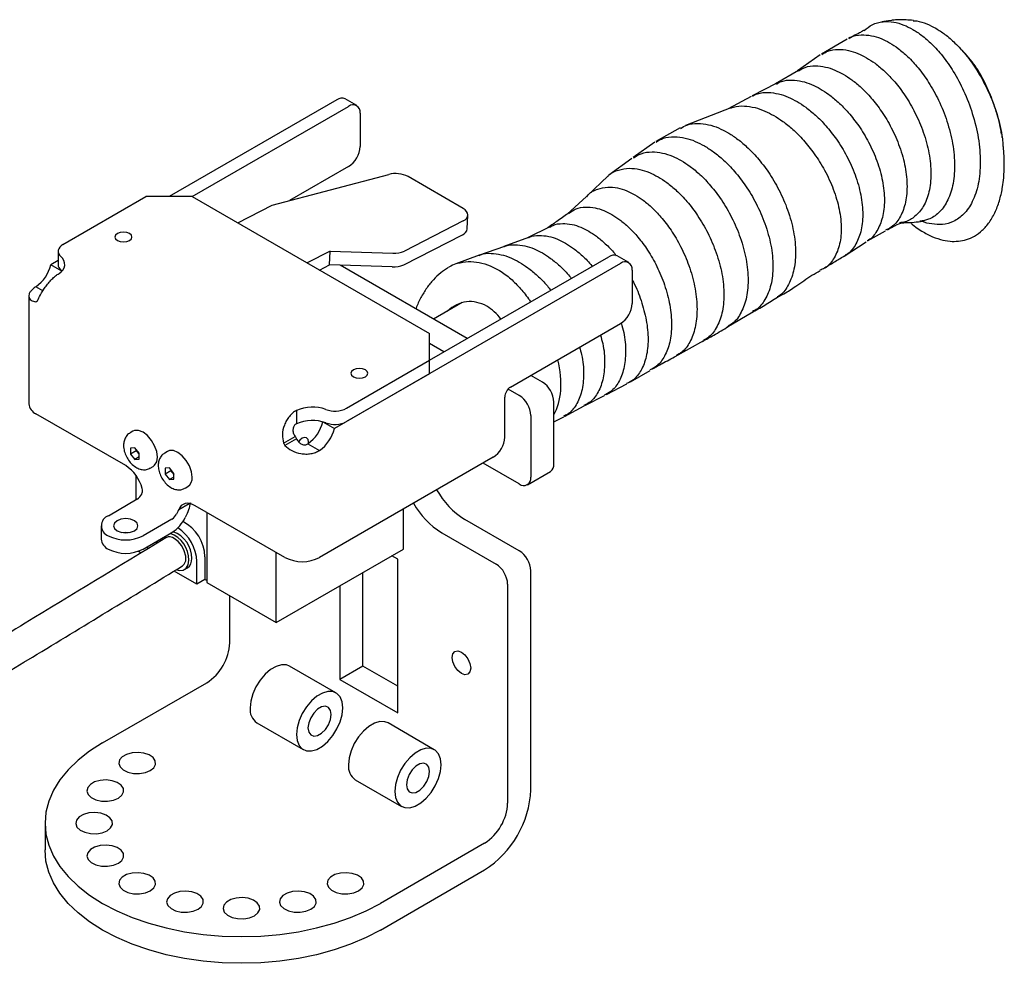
# Model space of a CAD drawing. Header units: inches. Extents: x 13.4 to 59.9, y -1.3 to 40.7.
# Tile 7 of 8: x 42.8 to 50.3, y 28.3 to 35.6. Entities that reach past the tile are written whole.
import ezdxf

# ---------------------------------------------------------------- set-up
doc = ezdxf.new("R2010")
doc.units = ezdxf.units.IN
doc.header["$MEASUREMENT"] = 0

msp = doc.modelspace()

# ---------------------------------------------------------------- linework, layer by layer
at = {"color": 7, "linetype": 'Continuous', "lineweight": 25}
for p, q in [((49.1348, 35.4046), (48.9386, 35.2897)), ((48.9286, 35.2832), (48.755, 35.1616)), ((48.7614, 35.1654), (48.5865, 35.0617)), ((48.5921, 35.0646), (48.4086, 34.971)), ((48.4002, 34.9667), (48.2242, 34.8711)), ((45.2378, 34.9415), (43.9562, 34.2017)), ((44.133, 34.2017), (45.3262, 34.8905)), ((45.3887, 34.8967), (45.3003, 34.9477)), ((45.4146, 34.8395), (45.4146, 34.5843)), ((48.2452, 34.8787), (47.8991, 34.7442)), ((47.8595, 34.7259), (47.674, 34.6216)), ((50.3189, 34.6533), (50.3168, 34.6642)), ((47.6651, 34.616), (47.5004, 34.4991)), ((47.4907, 34.4922), (47.3153, 34.3645)), ((44.7443, 34.1365), (45.6333, 34.3706)), ((45.3262, 34.4312), (44.8756, 34.1711)), ((46.2014, 34.1116), (45.7814, 34.3541)), ((47.3058, 34.3565), (47.1513, 34.2103)), ((43.1452, 33.8356), (43.7794, 34.2017)), ((44.133, 34.2017), (43.7794, 34.2017)), ((44.133, 34.2017), (45.9449, 33.1557)), ((44.4799, 34.0014), (44.7443, 34.1365)), ((47.1433, 34.2026), (46.995, 34.0664)), ((46.233, 33.9557), (46.238, 34.0605)), ((46.2016, 34.0155), (45.7528, 33.7861)), ((45.7477, 33.6813), (46.1965, 33.9107)), ((46.8629, 33.971), (46.6924, 33.8864)), ((49.2888, 33.8634), (49.4278, 33.941)), ((46.7003, 33.8893), (46.5118, 33.8194)), ((49.1104, 33.747), (49.278, 33.8565)), ((43.1086, 33.7845), (43.1086, 33.6825)), ((45.1863, 33.7852), (45.0103, 33.6952)), ((45.1813, 33.6804), (45.1863, 33.7852)), ((45.1863, 33.7852), (45.6645, 33.7692)), ((46.5171, 33.8213), (46.3184, 33.7519)), ((43.1086, 33.7124), (43.0537, 33.6807)), ((47.4033, 33.6914), (45.2192, 32.4305)), ((45.9449, 32.9515), (47.315, 33.7424)), ((46.324, 33.7539), (46.1447, 33.688)), ((47.4658, 33.6976), (47.3774, 33.7486)), ((43.1369, 33.6326), (43.0537, 33.6807)), ((43.1293, 33.6427), (43.1382, 33.634)), ((45.1042, 33.641), (45.1813, 33.6804)), ((45.6594, 33.6644), (45.1813, 33.6804)), ((46.2321, 33.1173), (45.2614, 33.6777)), ((46.1069, 33.6705), (46.0923, 33.662)), ((47.4917, 33.6404), (47.4917, 33.3852)), ((42.9931, 33.4825), (42.9397, 33.5133)), ((42.8848, 33.4431), (42.8848, 32.6197)), ((42.9476, 33.4032), (42.9397, 33.3987)), ((46.1954, 33.3917), (45.9761, 33.2651)), ((48.2164, 33.2038), (48.4143, 33.3221)), ((46.5637, 32.7474), (47.4033, 33.2321)), ((45.9449, 32.9516), (45.9449, 33.1557)), ((47.8204, 32.9801), (48.0401, 33.1024)), ((46.0554, 33.0153), (45.9449, 33.079)), ((45.3107, 32.5854), (45.9449, 32.9516)), ((45.9449, 32.8495), (45.9449, 32.9516)), ((47.4798, 32.7871), (47.629, 32.875)), ((45.9449, 32.8495), (45.3107, 32.4834)), ((46.8067, 32.7856), (46.7183, 32.8367)), ((46.6299, 32.6836), (46.5455, 32.7324)), ((47.2966, 32.6909), (47.4512, 32.771)), ((46.5195, 32.3646), (46.5195, 32.6708)), ((46.8951, 32.1605), (46.8951, 32.6325)), ((47.1311, 32.6066), (47.2808, 32.6828)), ((44.9289, 32.5686), (44.9289, 32.4665)), ((46.9748, 32.5237), (47.1257, 32.6038)), ((43.6247, 32.1477), (42.9397, 32.5432)), ((45.1308, 32.4816), (45.2192, 32.4305)), ((46.7183, 32.5305), (46.7183, 32.0584)), ((46.8951, 32.4807), (46.9699, 32.521)), ((43.6798, 32.4096), (43.6577, 32.3968)), ((44.8296, 32.3197), (44.918, 32.3708)), ((44.9285, 32.3527), (44.8401, 32.3017)), ((43.6937, 32.2828), (43.6605, 32.2798)), ((43.6605, 32.2798), (43.6605, 32.2356)), ((43.7047, 32.2612), (43.6605, 32.2356)), ((43.7268, 32.2416), (43.6937, 32.2828)), ((43.7047, 32.2691), (43.7047, 32.2612)), ((43.7047, 32.2612), (43.7268, 32.2337)), ((43.945, 32.2565), (43.9229, 32.2438)), ((45.0169, 32.3142), (45.1052, 32.2632)), ((43.6605, 32.2356), (43.6937, 32.1944)), ((43.7268, 32.2135), (43.6937, 32.1944)), ((43.6937, 32.1944), (43.7268, 32.1974)), ((43.7268, 32.1974), (43.7268, 32.2416)), ((46.4311, 32.2115), (45.1052, 31.4461)), ((43.8127, 32.1284), (43.8348, 32.1411)), ((43.9588, 32.1297), (43.9257, 32.1268)), ((43.9257, 32.1268), (43.9257, 32.0826)), ((43.9699, 32.1081), (43.9257, 32.0826)), ((43.992, 32.0885), (43.9588, 32.1297)), ((43.9699, 32.116), (43.9699, 32.1081)), ((43.9699, 32.1081), (43.992, 32.0806)), ((46.6299, 32.0074), (46.3537, 32.1669)), ((43.7043, 31.8875), (43.7043, 32.0713)), ((43.9257, 32.0826), (43.9588, 32.0413)), ((43.992, 32.0605), (43.9588, 32.0413)), ((43.9588, 32.0413), (43.992, 32.0443)), ((43.992, 32.0443), (43.992, 32.0885)), ((46.6924, 32.0012), (46.8692, 32.1033)), ((44.0779, 31.9753), (44.1, 31.988)), ((43.4922, 31.765), (43.7131, 31.8926)), ((44.0301, 31.8117), (44.1091, 31.8573)), ((44.8401, 31.4461), (44.1551, 31.8416)), ((45.7461, 31.5097), (45.7461, 31.8161)), ((43.9783, 31.7395), (43.7573, 31.612)), ((44.2435, 31.7906), (44.2435, 31.2546)), ((46.6299, 31.497), (46.215, 31.7366)), ((43.4372, 31.6885), (43.4372, 31.5864)), ((43.7573, 31.5099), (43.9783, 31.6375)), ((43.8897, 31.5863), (43.8866, 31.5721)), ((46.0382, 31.6345), (46.4532, 31.395)), ((43.7926, 31.512), (43.7926, 31.5303)), ((43.8589, 31.5523), (43.8589, 31.5685)), ((43.8678, 31.5577), (43.8678, 31.5737)), ((44.7738, 30.9484), (45.7461, 31.5097)), ((43.722, 31.4939), (43.7429, 31.4818)), ((44.2302, 31.451), (44.2302, 31.2775)), ((44.7738, 30.9484), (44.7738, 31.4844)), ((45.7019, 31.4332), (45.6577, 31.4587)), ((45.7019, 30.2594), (45.7019, 31.4332)), ((44.0742, 31.3538), (44.0963, 31.3665)), ((44.1683, 31.2418), (44.1683, 31.4153)), ((44.1683, 31.2418), (43.9944, 31.3422)), ((45.4367, 30.6166), (45.4367, 31.3311)), ((46.7183, 29.6726), (46.7183, 31.3439)), ((44.2302, 31.2775), (44.1683, 31.2418)), ((44.2435, 31.2699), (44.2302, 31.2775)), ((44.2435, 31.2546), (44.7738, 30.9484)), ((45.2599, 31.2291), (45.2599, 30.5145)), ((46.5416, 31.2419), (46.5416, 29.5705)), ((44.4202, 30.7951), (44.4202, 31.1525)), ((45.2302, 30.4121), (44.8767, 30.6162)), ((45.4367, 30.6166), (45.2599, 30.5145)), ((45.7019, 30.4635), (45.4367, 30.6166)), ((43.448, 30.0297), (44.2435, 30.4889)), ((45.2599, 30.5145), (45.7019, 30.2594)), ((44.6267, 30.1832), (44.9803, 29.9791)), ((45.9815, 29.9784), (45.628, 30.1825)), ((45.378, 29.7495), (45.7316, 29.5454)), ((43.0086, 29.4174), (43.0086, 29.2133)), ((46.3648, 29.2643), (45.5693, 28.8051)), ((45.5693, 28.601), (46.3648, 29.0602))]:
    msp.add_line(p, q, dxfattribs=at)
at = {"color": 7, "linetype": 'Continuous', "lineweight": 25, "flags": 128}
for points in [[(46.2016, 34.0155), (46.2171, 34.0253), (46.2286, 34.0366), (46.2357, 34.0491), (46.2381, 34.0623), (46.2357, 34.0757), (46.2285, 34.0886), (46.217, 34.1008), (46.2014, 34.1116)], [(43.6539, 33.866), (43.668, 33.8781), (43.6729, 33.8925), (43.668, 33.9068), (43.6539, 33.919), (43.6328, 33.9271), (43.608, 33.93), (43.5831, 33.9271), (43.562, 33.919), (43.5479, 33.9068), (43.543, 33.8925), (43.5479, 33.8781), (43.562, 33.866), (43.5831, 33.8578), (43.608, 33.855), (43.6328, 33.8578), (43.6539, 33.866)], [(43.1452, 33.8356), (43.1314, 33.8261), (43.1206, 33.8155), (43.1132, 33.8039), (43.1092, 33.7918), (43.1089, 33.7794), (43.1122, 33.7673), (43.1191, 33.7556), (43.1293, 33.7447)], [(45.4552, 32.8261), (45.4693, 32.8382), (45.4742, 32.8526), (45.4693, 32.8669), (45.4552, 32.8791), (45.4341, 32.8872), (45.4093, 32.8901), (45.3844, 32.8872), (45.3634, 32.8791), (45.3493, 32.8669), (45.3443, 32.8526), (45.3493, 32.8382), (45.3634, 32.8261), (45.3844, 32.8179), (45.4093, 32.8151), (45.4341, 32.8179), (45.4552, 32.8261)], [(43.8348, 32.1411), (43.846, 32.1498), (43.8616, 32.1761), (43.8669, 32.2121), (43.8616, 32.2543), (43.846, 32.2986), (43.8217, 32.3405), (43.7912, 32.3762), (43.7573, 32.4019), (43.7235, 32.4153), (43.6929, 32.4149), (43.6798, 32.4096)], [(45.0196, 32.3162), (45.0207, 32.3286), (45.0171, 32.3477), (45.0067, 32.3597), (44.9911, 32.3627), (44.9727, 32.3563), (44.9543, 32.3415), (44.9444, 32.3294)], [(44.1321, 32.059), (44.1267, 32.1012), (44.1112, 32.1455), (44.0869, 32.1875), (44.0564, 32.2231), (44.0225, 32.2488), (43.9886, 32.2622), (43.9581, 32.2619), (43.945, 32.2565)], [(44.1551, 31.8416), (44.1347, 31.8515), (44.1149, 31.8576), (44.096, 31.8597), (44.0785, 31.8577), (44.0628, 31.8517), (44.0493, 31.8419), (44.0383, 31.8284), (44.0301, 31.8117)], [(43.691, 31.6502), (43.7114, 31.6678), (43.7185, 31.6885), (43.7114, 31.7092), (43.691, 31.7268), (43.6606, 31.7385), (43.6247, 31.7426), (43.5889, 31.7385), (43.5584, 31.7268), (43.5381, 31.7092), (43.531, 31.6885), (43.5381, 31.6678), (43.5584, 31.6502), (43.5889, 31.6385), (43.6247, 31.6344), (43.6606, 31.6385), (43.691, 31.6502)], [(43.5935, 31.6375), (43.6247, 31.6405), (43.6559, 31.6375)], [(44.0594, 31.3816), (44.0725, 31.3941), (44.083, 31.4213), (44.083, 31.4568), (44.0725, 31.4962), (44.0528, 31.5347), (44.0262, 31.5678), (43.9959, 31.5914)], [(44.0147, 31.3526), (44.0364, 31.347), (44.0649, 31.3496), (44.0874, 31.3645), (44.1017, 31.3906), (44.1066, 31.4254)], [(46.1169, 30.6832), (46.1223, 30.7115), (46.1378, 30.7292), (46.1608, 30.7337), (46.188, 30.7243), (46.2152, 30.7023), (46.2383, 30.6712), (46.2537, 30.6357), (46.2591, 30.6012), (46.2537, 30.5729), (46.2383, 30.5552), (46.2152, 30.5507), (46.188, 30.5601), (46.1608, 30.5821), (46.1378, 30.6132), (46.1223, 30.6487), (46.1169, 30.6832)], [(44.8767, 30.6162), (44.8521, 30.6257), (44.8144, 30.6267), (44.773, 30.6146), (44.7304, 30.59), (44.689, 30.5544), (44.6513, 30.5097), (44.6194, 30.4587), (44.5952, 30.4042), (44.5801, 30.3494), (44.5749, 30.2976)], [(44.9285, 30.0935), (44.9336, 30.0476), (44.9487, 30.0104), (44.9729, 29.9838), (45.0048, 29.9696), (45.0426, 29.9685), (45.0839, 29.9806), (45.1266, 30.0052), (45.1679, 30.0409), (45.2057, 30.0856), (45.2376, 30.1366), (45.2618, 30.1911), (45.2769, 30.2458), (45.282, 30.2976), (45.2769, 30.3435), (45.2618, 30.3808), (45.2376, 30.4073), (45.2057, 30.4216), (45.1679, 30.4226), (45.1266, 30.4105), (45.0839, 30.3859), (45.0426, 30.3503), (45.0048, 30.3056), (44.9729, 30.2546), (44.9487, 30.2001), (44.9336, 30.1453), (44.9285, 30.0935)], [(45.0169, 30.1446), (45.0222, 30.1127), (45.0375, 30.0909), (45.061, 30.0817), (45.0899, 30.0862), (45.1206, 30.1039), (45.1494, 30.1327), (45.173, 30.1691), (45.1883, 30.2086), (45.1936, 30.2466), (45.1883, 30.2784), (45.173, 30.3003), (45.1494, 30.3095), (45.1206, 30.305), (45.0899, 30.2872), (45.061, 30.2585), (45.0375, 30.2221), (45.0222, 30.1825), (45.0169, 30.1446)], [(45.628, 30.1825), (45.6034, 30.1919), (45.5657, 30.193), (45.5243, 30.1809), (45.4817, 30.1563), (45.4403, 30.1206), (45.4026, 30.076), (45.3707, 30.0249), (45.3465, 29.9705), (45.3314, 29.9157), (45.3262, 29.8639)], [(43.448, 30.0297), (43.3491, 29.9667), (43.2614, 29.8985), (43.1857, 29.8256), (43.1228, 29.7488), (43.0732, 29.6688), (43.0374, 29.5863), (43.0158, 29.5023), (43.0086, 29.4174), (43.0158, 29.3325), (43.0374, 29.2485), (43.0732, 29.166), (43.1228, 29.086), (43.1857, 29.0092), (43.2614, 28.9363), (43.3491, 28.8681), (43.448, 28.8051)], [(43.8126, 29.8192), (43.8395, 29.841), (43.8527, 29.8666), (43.8508, 29.8933), (43.8339, 29.9182), (43.804, 29.9386), (43.7642, 29.9523), (43.7189, 29.9577), (43.673, 29.9544), (43.6314, 29.9427), (43.5987, 29.9238), (43.5783, 29.8998), (43.5726, 29.8733), (43.5821, 29.8471), (43.6058, 29.8242), (43.6411, 29.8069), (43.6843, 29.7972), (43.7305, 29.7961), (43.7749, 29.8037), (43.8126, 29.8192)], [(45.6798, 29.6598), (45.6849, 29.6139), (45.7, 29.5766), (45.7242, 29.5501), (45.7561, 29.5359), (45.7939, 29.5348), (45.8352, 29.5469), (45.8779, 29.5715), (45.9192, 29.6072), (45.957, 29.6518), (45.9889, 29.7029), (46.0131, 29.7574), (46.0282, 29.8121), (46.0333, 29.8639), (46.0282, 29.9098), (46.0131, 29.9471), (45.9889, 29.9736), (45.957, 29.9878), (45.9192, 29.9889), (45.8779, 29.9768), (45.8352, 29.9522), (45.7939, 29.9165), (45.7561, 29.8719), (45.7242, 29.8208), (45.7, 29.7664), (45.6849, 29.7116), (45.6798, 29.6598)], [(45.7682, 29.7108), (45.7735, 29.679), (45.7888, 29.6572), (45.8124, 29.648), (45.8412, 29.6525), (45.8719, 29.6702), (45.9007, 29.699), (45.9243, 29.7353), (45.9396, 29.7749), (45.9449, 29.8129), (45.9396, 29.8447), (45.9243, 29.8666), (45.9007, 29.8758), (45.8719, 29.8712), (45.8412, 29.8535), (45.8124, 29.8247), (45.7888, 29.7884), (45.7735, 29.7488), (45.7682, 29.7108)], [(43.5687, 29.6085), (43.5956, 29.6303), (43.6088, 29.6559), (43.6069, 29.6826), (43.5901, 29.7075), (43.5601, 29.7279), (43.5204, 29.7416), (43.4751, 29.7471), (43.4291, 29.7437), (43.3875, 29.732), (43.3548, 29.7131), (43.3345, 29.6891), (43.3288, 29.6626), (43.3383, 29.6364), (43.3619, 29.6135), (43.3973, 29.5962), (43.4404, 29.5865), (43.4867, 29.5854), (43.531, 29.593), (43.5687, 29.6085)], [(43.4831, 29.36), (43.51, 29.3818), (43.5232, 29.4074), (43.5213, 29.4341), (43.5044, 29.459), (43.4745, 29.4794), (43.4347, 29.493), (43.3894, 29.4985), (43.3435, 29.4952), (43.3019, 29.4835), (43.2692, 29.4646), (43.2488, 29.4406), (43.2431, 29.4141), (43.2526, 29.3879), (43.2763, 29.3649), (43.3116, 29.3477), (43.3548, 29.338), (43.401, 29.3368), (43.4454, 29.3445), (43.4831, 29.36)], [(43.5687, 29.1115), (43.5956, 29.1332), (43.6088, 29.1588), (43.6069, 29.1855), (43.5901, 29.2104), (43.5601, 29.2308), (43.5204, 29.2445), (43.4751, 29.25), (43.4291, 29.2467), (43.3875, 29.2349), (43.3548, 29.216), (43.3345, 29.192), (43.3288, 29.1655), (43.3383, 29.1394), (43.3619, 29.1164), (43.3973, 29.0991), (43.4404, 29.0894), (43.4867, 29.0883), (43.531, 29.0959), (43.5687, 29.1115)], [(43.448, 28.601), (43.3491, 28.6639), (43.2614, 28.7322), (43.1857, 28.8051), (43.1228, 28.8819), (43.0732, 28.9619), (43.0374, 29.0443), (43.0158, 29.1284), (43.0086, 29.2133)], [(43.8126, 28.9008), (43.8395, 28.9225), (43.8527, 28.9481), (43.8508, 28.9748), (43.8339, 28.9997), (43.804, 29.0201), (43.7642, 29.0338), (43.7189, 29.0393), (43.673, 29.036), (43.6314, 29.0242), (43.5987, 29.0054), (43.5783, 28.9813), (43.5726, 28.9548), (43.5821, 28.9287), (43.6058, 28.9057), (43.6411, 28.8884), (43.6843, 28.8787), (43.7305, 28.8776), (43.7749, 28.8852), (43.8126, 28.9008)], [(45.4036, 28.9008), (45.4305, 28.9225), (45.4437, 28.9481), (45.4417, 28.9748), (45.4249, 28.9997), (45.395, 29.0201), (45.3552, 29.0338), (45.3099, 29.0393), (45.264, 29.036), (45.2224, 29.0242), (45.1897, 29.0054), (45.1693, 28.9813), (45.1636, 28.9548), (45.1731, 28.9287), (45.1968, 28.9057), (45.2321, 28.8884), (45.2753, 28.8787), (45.3215, 28.8776), (45.3659, 28.8852), (45.4036, 28.9008)], [(44.1775, 28.76), (44.2044, 28.7817), (44.2176, 28.8074), (44.2157, 28.8341), (44.1989, 28.859), (44.169, 28.8793), (44.1292, 28.893), (44.0839, 28.8985), (44.038, 28.8952), (43.9964, 28.8835), (43.9637, 28.8646), (43.9433, 28.8406), (43.9376, 28.814), (43.9471, 28.7879), (43.9708, 28.7649), (44.0061, 28.7477), (44.0492, 28.7379), (44.0955, 28.7368), (44.1399, 28.7445), (44.1775, 28.76)], [(45.0386, 28.76), (45.0655, 28.7817), (45.0787, 28.8074), (45.0768, 28.8341), (45.0599, 28.859), (45.03, 28.8793), (44.9903, 28.893), (44.945, 28.8985), (44.899, 28.8952), (44.8574, 28.8835), (44.8247, 28.8646), (44.8044, 28.8406), (44.7986, 28.814), (44.8081, 28.7879), (44.8318, 28.7649), (44.8672, 28.7477), (44.9103, 28.7379), (44.9565, 28.7368), (45.0009, 28.7445), (45.0386, 28.76)], [(43.448, 28.8051), (43.557, 28.748), (43.6753, 28.6974), (43.8015, 28.6537), (43.9346, 28.6174), (44.0732, 28.5888), (44.216, 28.5681), (44.3616, 28.5556), (44.5086, 28.5515), (44.6556, 28.5556), (44.8013, 28.5681), (44.944, 28.5888), (45.0826, 28.6174), (45.2157, 28.6537), (45.342, 28.6974), (45.4602, 28.748), (45.5693, 28.8051)], [(44.6081, 28.7106), (44.635, 28.7323), (44.6482, 28.7579), (44.6463, 28.7846), (44.6294, 28.8095), (44.5995, 28.8299), (44.5597, 28.8436), (44.5144, 28.8491), (44.4685, 28.8458), (44.4269, 28.834), (44.3942, 28.8151), (44.3738, 28.7911), (44.3681, 28.7646), (44.3776, 28.7384), (44.4013, 28.7155), (44.4366, 28.6982), (44.4798, 28.6885), (44.526, 28.6874), (44.5704, 28.695), (44.6081, 28.7106)], [(45.5693, 28.601), (45.4602, 28.5439), (45.342, 28.4933), (45.2157, 28.4496), (45.0826, 28.4133), (44.944, 28.3846), (44.8013, 28.364), (44.6556, 28.3515), (44.5086, 28.3473), (44.3616, 28.3515), (44.216, 28.364), (44.0732, 28.3846), (43.9346, 28.4133), (43.8015, 28.4496), (43.6753, 28.4933), (43.557, 28.5439), (43.448, 28.601)]]:
    msp.add_lwpolyline(points, dxfattribs=at)
at = {"color": 7, "linetype": 'Continuous', "lineweight": 25}
for centre, radius, start, end in [((45.2744, 34.8904), 0.0629, 65.69288, 125.61758), ((45.3607, 34.8482), 0.0546, 350.78596, 129.20329), ((45.2227, 34.593), 0.1921, 302.60548, 357.39452), ((45.6857, 34.169), 0.2084, 62.65688, 104.5715), ((46.1761, 33.9645), 0.0576, 290.79821, 351.15865), ((45.6748, 33.954), 0.1851, 266.81185, 294.91637), ((43.0827, 33.684), 0.0765, 295.85836, 52.46431), ((47.3516, 33.6913), 0.0629, 65.69288, 125.61758), ((47.4378, 33.6491), 0.0546, 350.78596, 129.20329), ((42.7635, 33.7558), 0.2997, 306.00681, 345.47972), ((43.1613, 33.6846), 0.0528, 182.371, 232.64418), ((45.6697, 33.8492), 0.1851, 266.81185, 294.91637), ((42.9138, 33.4557), 0.0626, 294.48525, 305.52551), ((47.2998, 33.3939), 0.1921, 302.60548, 357.39452), ((46.7032, 32.6238), 0.1921, 2.60548, 57.39452), ((46.6154, 32.6665), 0.0961, 122.60548, 177.39452), ((46.5264, 32.5218), 0.1921, 2.60548, 57.39452), ((42.9786, 32.6291), 0.0943, 185.6948, 245.62534), ((45.0506, 32.2958), 0.2987, 69.87056, 114.03305), ((45.2216, 32.7597), 0.1957, 249.60269, 297.07249), ((45.0506, 32.1937), 0.2987, 69.87056, 114.03305), ((44.8406, 32.5567), 0.2997, 306.00681, 345.47972), ((45.2216, 32.6577), 0.1957, 249.60269, 297.07249), ((44.929, 32.5057), 0.2997, 306.00681, 345.47972), ((45.2042, 32.5239), 0.3245, 208.15786, 211.84214), ((46.3276, 32.3734), 0.1921, 302.60548, 357.39452), ((45.1158, 32.4729), 0.3245, 208.15786, 211.84214), ((43.4654, 31.9015), 0.2933, 14.21453, 57.10045), ((46.8356, 32.1529), 0.0599, 304.05635, 7.25583), ((44.0573, 32.0501), 0.0753, 304.5077, 6.80448), ((46.6644, 32.0497), 0.0546, 230.79671, 9.21404), ((46.5578, 32.2801), 0.6426, 209.64781, 237.76246), ((43.6638, 31.9708), 0.0925, 302.21194, 334.05161), ((46.3739, 32.1713), 0.6332, 209.43354, 237.97673), ((43.5212, 31.6885), 0.0819, 110.78342, 249.21658), ((43.929, 31.8178), 0.0925, 302.21194, 334.05161), ((43.8304, 31.8722), 0.2774, 302.21194, 334.05161), ((43.8448, 31.4023), 0.3238, 2.30099, 56.55073), ((43.9136, 31.4406), 0.3167, 1.89181, 62.03342), ((43.5311, 31.5958), 0.0943, 185.6948, 245.62534), ((43.6247, 31.8678), 0.2882, 242.60967, 297.39033), ((43.9598, 31.5446), 0.0591, 52.34449, 117.55195), ((43.8917, 31.4278), 0.2149, 359.35827, 70.02176), ((43.914, 31.4407), 0.2147, 359.33022, 70.17221), ((43.6247, 31.7658), 0.2882, 242.60967, 297.39033), ((44.0525, 31.4295), 0.0767, 304.82234, 6.48984), ((44.9727, 31.702), 0.2882, 242.60967, 297.39033), ((46.5264, 31.3352), 0.1921, 2.60548, 57.39452), ((46.3497, 31.2331), 0.1921, 2.60548, 57.39452), ((44.0364, 30.8126), 0.3842, 302.60548, 357.39452), ((44.6953, 30.2832), 0.1213, 173.14287, 235.54495), ((45.4466, 29.8494), 0.1213, 173.14287, 235.54495), ((45.954, 29.7056), 0.7651, 302.4763, 357.5237), ((46.1578, 29.588), 0.3842, 302.60548, 357.39452)]:
    msp.add_arc(centre, radius, start, end, dxfattribs=at)
for centre, major_axis, ratio, start_param, end_param in [((46.4532, 33.0534), (-0.3425, 0.6192), 0.57712, 6.15419, 6.293575), ((46.2764, 32.9513), (-0.0434, 0.4472), 0.713698, 5.811746, 6.791769), ((46.2764, 32.9513), (-0.0434, 0.4472), 0.713698, 5.422365, 5.811746), ((46.4532, 33.0534), (-0.3425, 0.6192), 0.57712, 3.481119, 4.253263)]:
    msp.add_ellipse(centre, major_axis=major_axis, ratio=ratio, start_param=start_param, end_param=end_param, dxfattribs=at)
for points, knots in [([(49.263, 35.4693), (49.2831, 35.4858), (49.3251, 35.5205), (49.404, 35.5401), (49.4862, 35.5372), (49.5632, 35.5162), (49.6122, 35.4906), (49.6351, 35.4786)], [0, 0, 0, 0, 0.216689, 0.45486, 0.661786, 0.842029, 1, 1, 1, 1]), ([(49.6405, 35.5464), (49.6026, 35.5493), (49.5607, 35.5526), (49.5146, 35.5508), (49.4946, 35.5496), (49.4488, 35.5446), (49.4204, 35.5394), (49.3988, 35.5354)], [0, 0, 0, 0, 0.37381, 0.413921, 0.462809, 0.591396, 1, 1, 1, 1]), ([(49.6377, 35.5442), (49.6471, 35.544), (49.6803, 35.543), (49.7395, 35.5238), (49.7889, 35.4983), (49.8119, 35.4864)], [0, 0, 0, 0, 0.174132, 0.613887, 1, 1, 1, 1]), ([(49.2614, 35.4716), (49.2592, 35.4699), (49.255, 35.4666), (49.2302, 35.4523), (49.1926, 35.4333), (49.1611, 35.4179), (49.1448, 35.4099)], [0, 0, 0, 0, 0.255861, 0.496712, 0.739808, 1, 1, 1, 1]), ([(49.1462, 35.4076), (49.151, 35.411), (49.1779, 35.4294), (49.2369, 35.438), (49.3153, 35.4339), (49.3893, 35.4124), (49.4364, 35.3877), (49.4584, 35.3762)], [0, 0, 0, 0, 0.062324, 0.344813, 0.592415, 0.809354, 1, 1, 1, 1]), ([(49.6351, 35.4786), (49.6581, 35.4642), (49.7071, 35.4332), (49.784, 35.3652), (49.8666, 35.2733), (49.9508, 35.1527), (50.0301, 35.0038), (50.0961, 34.8314), (50.1403, 34.6459), (50.1559, 34.4623), (50.1403, 34.2966), (50.0961, 34.1622), (50.0301, 34.066), (49.9507, 34.0089), (49.8666, 33.985), (49.7839, 33.9899), (49.7294, 34.0015), (49.7033, 34.0142), (49.7031, 34.0143)], [0, 0, 0, 0, 0.040007, 0.085654, 0.13806, 0.198377, 0.267461, 0.345307, 0.430472, 0.519864, 0.609255, 0.694421, 0.772267, 0.84135, 0.901668, 0.954073, 0.999721, 1, 1, 1, 1]), ([(49.8119, 35.4864), (49.835, 35.4718), (49.8845, 35.4407), (49.962, 35.373), (50.0453, 35.2818), (50.1302, 35.1627), (50.2105, 35.0159), (50.2764, 34.8468), (50.318, 34.69), (50.3236, 34.5981), (50.3257, 34.5633)], [0, 0, 0, 0, 0.08441, 0.180546, 0.290483, 0.416282, 0.559357, 0.719476, 0.893706, 1, 1, 1, 1]), ([(49.4584, 35.3762), (49.4804, 35.3623), (49.5275, 35.3327), (49.6013, 35.2687), (49.6806, 35.1826), (49.7614, 35.0704), (49.8377, 34.9325), (49.9014, 34.7731), (49.9441, 34.6023), (49.9591, 34.4338), (49.9441, 34.2828), (49.9015, 34.161), (49.8375, 34.076), (49.7662, 34.0263), (49.7125, 34.0174), (49.6899, 34.0136)], [0, 0, 0, 0, 0.046408, 0.099217, 0.15949, 0.228255, 0.306184, 0.393083, 0.487367, 0.585881, 0.684395, 0.77868, 0.865579, 0.943508, 1, 1, 1, 1]), ([(50.3139, 34.6788), (50.3094, 34.7035), (50.2996, 34.7573), (50.2755, 34.8451), (50.2467, 34.9314), (50.2175, 35.0037), (50.194, 35.0552), (50.1686, 35.1062), (50.1433, 35.1508), (50.1211, 35.1852), (50.1084, 35.2034), (50.0946, 35.2222), (50.0758, 35.2459), (50.0526, 35.2731), (50.024, 35.3051), (50.0016, 35.329), (49.9894, 35.342)], [0, 0, 0, 0, 0.092426, 0.200569, 0.331087, 0.425807, 0.491542, 0.554552, 0.642529, 0.684866, 0.704236, 0.724158, 0.776621, 0.846421, 0.91596, 1, 1, 1, 1]), ([(48.941, 35.2868), (48.9557, 35.2962), (48.9922, 35.3195), (49.062, 35.3287), (49.14, 35.321), (49.2132, 35.2983), (49.2598, 35.2737), (49.2816, 35.2621)], [0, 0, 0, 0, 0.166882, 0.4148, 0.634687, 0.828813, 1, 1, 1, 1]), ([(48.7631, 35.1624), (48.7791, 35.1722), (48.8169, 35.1951), (48.8877, 35.2031), (48.9649, 35.1943), (49.0372, 35.1713), (49.0832, 35.1468), (49.1048, 35.1354)], [0, 0, 0, 0, 0.179957, 0.422816, 0.639217, 0.83082, 1, 1, 1, 1]), ([(49.2816, 35.2621), (49.3034, 35.2485), (49.35, 35.2194), (49.4231, 35.1575), (49.5016, 35.0753), (49.5817, 34.969), (49.6574, 34.8391), (49.7209, 34.6897), (49.7634, 34.5302), (49.7785, 34.3739), (49.7634, 34.235), (49.721, 34.1243), (49.657, 34.0494), (49.5933, 34.0094), (49.5487, 34.0039), (49.5343, 34.0021)], [0, 0, 0, 0, 0.049577, 0.105797, 0.169478, 0.241277, 0.321439, 0.409454, 0.503727, 0.601512, 0.699297, 0.79357, 0.881585, 0.961748, 1, 1, 1, 1]), ([(49.1048, 35.1354), (49.1264, 35.1219), (49.1725, 35.0932), (49.2447, 35.0327), (49.3222, 34.9526), (49.4014, 34.8494), (49.4764, 34.7236), (49.5392, 34.5792), (49.5814, 34.4253), (49.5963, 34.275), (49.5815, 34.1415), (49.5387, 34.0375), (49.4853, 33.971), (49.4416, 33.9512), (49.426, 33.9442)], [0, 0, 0, 0, 0.054318, 0.115835, 0.185314, 0.263288, 0.349818, 0.444201, 0.544719, 0.648637, 0.752555, 0.853074, 0.947456, 1, 1, 1, 1]), ([(48.5939, 35.0612), (48.6069, 35.0686), (48.6418, 35.0886), (48.7094, 35.0944), (48.7871, 35.0848), (48.8599, 35.0612), (48.9063, 35.0365), (48.928, 35.0249)], [0, 0, 0, 0, 0.147369, 0.399029, 0.624005, 0.823603, 1, 1, 1, 1]), ([(48.4104, 34.9676), (48.4233, 34.9747), (48.4588, 34.9943), (48.5275, 34.9993), (48.607, 34.989), (48.6815, 34.9645), (48.729, 34.9392), (48.7513, 34.9274)], [0, 0, 0, 0, 0.142951, 0.395339, 0.621466, 0.822356, 1, 1, 1, 1]), ([(48.928, 35.0249), (48.9498, 35.0114), (48.9962, 34.9825), (49.0689, 34.922), (49.147, 34.8422), (49.2268, 34.7395), (49.3024, 34.6146), (49.3658, 34.4715), (49.4084, 34.3192), (49.4234, 34.1707), (49.4087, 34.0389), (49.3647, 33.9382), (49.3216, 33.8808), (49.2905, 33.8661), (49.2869, 33.8644)], [0, 0, 0, 0, 0.057384, 0.122317, 0.195505, 0.277373, 0.367832, 0.466024, 0.570155, 0.677535, 0.784915, 0.889046, 0.987238, 1, 1, 1, 1]), ([(48.247, 34.8764), (48.2532, 34.8794), (48.2831, 34.894), (48.3458, 34.8955), (48.4268, 34.8843), (48.5031, 34.8585), (48.5517, 34.8326), (48.5745, 34.8204)], [0, 0, 0, 0, 0.071954, 0.344007, 0.588835, 0.806922, 1, 1, 1, 1]), ([(48.7513, 34.9274), (48.7735, 34.9135), (48.821, 34.884), (48.8955, 34.8224), (48.9754, 34.7413), (49.057, 34.6371), (49.1344, 34.5106), (49.1993, 34.3658), (49.2431, 34.2118), (49.2584, 34.0619), (49.2433, 33.929), (49.1983, 33.8279), (49.154, 33.7706), (49.1223, 33.756), (49.1186, 33.7543)], [0, 0, 0, 0, 0.057924, 0.123428, 0.197161, 0.279456, 0.370116, 0.468196, 0.571895, 0.678636, 0.785377, 0.889076, 0.987156, 1, 1, 1, 1]), ([(48.5745, 34.8204), (48.5973, 34.8063), (48.6459, 34.7762), (48.722, 34.7137), (48.8038, 34.6319), (48.8873, 34.5273), (48.9665, 34.4005), (49.0331, 34.2557), (49.078, 34.102), (49.0939, 33.9528), (49.0782, 33.8213), (49.0325, 33.7209), (48.9796, 33.6605), (48.9385, 33.6444), (48.9263, 33.6396)], [0, 0, 0, 0, 0.057431, 0.122301, 0.195124, 0.276046, 0.364653, 0.459847, 0.559853, 0.662394, 0.764935, 0.864941, 0.960135, 1, 1, 1, 1]), ([(47.8612, 34.7223), (47.8768, 34.7317), (47.9155, 34.7552), (47.9892, 34.7633), (48.0715, 34.7541), (48.1487, 34.7295), (48.1979, 34.7034), (48.2209, 34.6912)], [0, 0, 0, 0, 0.165589, 0.412803, 0.632998, 0.827914, 1, 1, 1, 1]), ([(48.2209, 34.6912), (48.244, 34.6768), (48.2931, 34.6462), (48.3703, 34.5815), (48.453, 34.4959), (48.5376, 34.3856), (48.6176, 34.251), (48.6847, 34.0965), (48.7298, 33.9319), (48.7456, 33.7711), (48.7301, 33.6278), (48.6835, 33.5178), (48.6375, 33.4544), (48.604, 33.4376), (48.5998, 33.4355)], [0, 0, 0, 0, 0.05643, 0.120345, 0.192551, 0.273616, 0.363624, 0.461855, 0.566525, 0.674765, 0.783006, 0.887676, 0.985907, 1, 1, 1, 1]), ([(47.6758, 34.6184), (47.6933, 34.629), (47.7342, 34.6536), (47.8107, 34.662), (47.8937, 34.6522), (47.9714, 34.6274), (48.0209, 34.6011), (48.0442, 34.5887)], [0, 0, 0, 0, 0.181929, 0.424005, 0.639879, 0.831111, 1, 1, 1, 1]), ([(48.0442, 34.5887), (48.0674, 34.5743), (48.1169, 34.5434), (48.1946, 34.4785), (48.278, 34.3926), (48.3631, 34.2819), (48.4437, 34.1471), (48.5113, 33.9924), (48.5568, 33.8276), (48.5728, 33.6668), (48.557, 33.5238), (48.5105, 33.4134), (48.4598, 33.3474), (48.421, 33.3292), (48.412, 33.3249)], [0, 0, 0, 0, 0.055842, 0.119072, 0.19045, 0.270491, 0.359222, 0.455892, 0.558743, 0.665007, 0.771271, 0.874122, 0.970792, 1, 1, 1, 1]), ([(47.5018, 34.4965), (47.5209, 34.5088), (47.5625, 34.5356), (47.6395, 34.5461), (47.7206, 34.5376), (47.7964, 34.514), (47.8447, 34.4884), (47.8674, 34.4764)], [0, 0, 0, 0, 0.201231, 0.438657, 0.64947, 0.835714, 1, 1, 1, 1]), ([(49.6146, 34.0044), (49.621, 33.9986), (49.6429, 33.9791), (49.694, 33.9428), (49.7654, 33.9018), (49.8459, 33.8721), (49.9181, 33.859), (49.9842, 33.8593), (50.0471, 33.8719), (50.1093, 33.8992), (50.1689, 33.9436), (50.2232, 34.0066), (50.2682, 34.0865), (50.3012, 34.1779), (50.3203, 34.265), (50.3311, 34.3526), (50.3365, 34.4545), (50.3309, 34.5366), (50.3277, 34.5834)], [0, 0, 0, 0, 0.015677, 0.053221, 0.118147, 0.181513, 0.242864, 0.299067, 0.356172, 0.418941, 0.487743, 0.562666, 0.643077, 0.721961, 0.795366, 0.844046, 0.911139, 1, 1, 1, 1]), ([(47.8674, 34.4764), (47.89, 34.4623), (47.9383, 34.4321), (48.0141, 34.3681), (48.0955, 34.2831), (48.1786, 34.1733), (48.2572, 34.0392), (48.323, 33.8851), (48.3672, 33.7206), (48.3828, 33.5596), (48.3674, 33.416), (48.3222, 33.3044), (48.2723, 33.2368), (48.2337, 33.2175), (48.2243, 33.2128)], [0, 0, 0, 0, 0.054746, 0.116809, 0.18706, 0.266179, 0.354389, 0.45109, 0.554532, 0.661746, 0.76896, 0.872401, 0.969103, 1, 1, 1, 1]), ([(47.3066, 34.3554), (47.3084, 34.3576), (47.3297, 34.3834), (47.3853, 34.406), (47.4657, 34.4217), (47.5461, 34.4123), (47.6207, 34.3893), (47.6683, 34.364), (47.6906, 34.3522)], [0, 0, 0, 0, 0.022503, 0.265815, 0.484047, 0.677815, 0.848999, 1, 1, 1, 1]), ([(47.6906, 34.3522), (47.7129, 34.3383), (47.7605, 34.3086), (47.8351, 34.2456), (47.9153, 34.1619), (47.9971, 34.0538), (48.0745, 33.9217), (48.1393, 33.7699), (48.1828, 33.6079), (48.1981, 33.4493), (48.183, 33.308), (48.1386, 33.1979), (48.0883, 33.1304), (48.0488, 33.1109), (48.0382, 33.1057)], [0, 0, 0, 0, 0.054501, 0.116286, 0.186222, 0.264989, 0.352807, 0.449081, 0.552067, 0.658809, 0.765552, 0.868537, 0.964812, 1, 1, 1, 1]), ([(47.145, 34.2004), (47.1489, 34.2055), (47.1706, 34.2345), (47.2254, 34.2607), (47.3015, 34.2777), (47.3774, 34.2706), (47.4479, 34.2497), (47.4928, 34.2259), (47.5138, 34.2148)], [0, 0, 0, 0, 0.051429, 0.290246, 0.502656, 0.690022, 0.854864, 1, 1, 1, 1]), ([(47.5138, 34.2148), (47.5349, 34.2016), (47.5798, 34.1735), (47.6503, 34.1131), (47.7259, 34.0326), (47.8032, 33.9279), (47.8761, 33.7996), (47.9371, 33.6518), (47.978, 33.4937), (47.9924, 33.3384), (47.9782, 33.1993), (47.9366, 33.0897), (47.8853, 33.0185), (47.8429, 32.9962), (47.8282, 32.9885)], [0, 0, 0, 0, 0.052228, 0.111547, 0.178972, 0.25541, 0.341349, 0.436406, 0.538857, 0.645505, 0.752153, 0.854604, 0.949661, 1, 1, 1, 1]), ([(47.0103, 34.0784), (46.984, 34.0593), (46.9378, 34.0258), (46.8761, 33.9828), (46.8495, 33.9643)], [0, 0, 0, 0, 0.568825, 1, 1, 1, 1]), ([(47.0117, 34.076), (47.0283, 34.0876), (47.0649, 34.1131), (47.1332, 34.1247), (47.2058, 34.1186), (47.2736, 34.0983), (47.3168, 34.0755), (47.337, 34.0648)], [0, 0, 0, 0, 0.199918, 0.439387, 0.6506, 0.836409, 1, 1, 1, 1]), ([(47.337, 34.0648), (47.3573, 34.0522), (47.4005, 34.0251), (47.4683, 33.967), (47.5411, 33.8895), (47.6154, 33.7888), (47.6856, 33.6653), (47.7443, 33.5231), (47.7836, 33.3709), (47.7974, 33.2214), (47.7837, 33.0876), (47.7439, 32.9817), (47.6912, 32.9103), (47.6463, 32.8871), (47.6283, 32.8778)], [0, 0, 0, 0, 0.051499, 0.109991, 0.176481, 0.251866, 0.336634, 0.430408, 0.531488, 0.636716, 0.741943, 0.843024, 0.936797, 1, 1, 1, 1]), ([(46.8647, 33.9682), (46.8724, 33.9731), (46.9003, 33.991), (46.9579, 33.998), (47.0297, 33.992), (47.0972, 33.9714), (47.1402, 33.9487), (47.1603, 33.938)], [0, 0, 0, 0, 0.10217, 0.370197, 0.607191, 0.816014, 1, 1, 1, 1]), ([(49.443, 33.9489), (49.4625, 33.96), (49.5098, 33.987), (49.5394, 33.9973), (49.5567, 34.0034)], [0, 0, 0, 0, 0.414135, 1, 1, 1, 1]), ([(49.538, 33.9995), (49.5438, 34.0003), (49.5556, 34.002), (49.5938, 34.0034), (49.6456, 34.0046), (49.6891, 34.0116), (49.712, 34.0153)], [0, 0, 0, 0, 0.227849, 0.463705, 0.718878, 1, 1, 1, 1]), ([(49.6933, 34.0121), (49.7013, 34.0138), (49.7171, 34.0171), (49.7248, 34.02), (49.7224, 34.0209), (49.7223, 34.0209)], [0, 0, 0, 0, 0.496336, 0.983034, 1, 1, 1, 1]), ([(47.1603, 33.938), (47.1804, 33.9255), (47.2234, 33.8987), (47.2904, 33.8406), (47.3417, 33.79), (47.3672, 33.7552), (47.3713, 33.7496)], [0, 0, 0, 0, 0.272507, 0.581801, 0.93282, 1, 1, 1, 1]), ([(46.5175, 33.8206), (46.5188, 33.8213), (46.542, 33.8338), (46.5951, 33.8362), (46.6699, 33.8288), (46.7407, 33.8061), (46.7856, 33.7823), (46.8067, 33.7711)], [0, 0, 0, 0, 0.018398, 0.30921, 0.568248, 0.797551, 1, 1, 1, 1]), ([(46.7011, 33.8882), (46.7035, 33.8896), (46.7267, 33.9031), (46.7791, 33.9071), (46.8514, 33.901), (46.9197, 33.8798), (46.9631, 33.8568), (46.9835, 33.846)], [0, 0, 0, 0, 0.033322, 0.321167, 0.576311, 0.801476, 1, 1, 1, 1]), ([(46.9835, 33.846), (47.0039, 33.8334), (47.0474, 33.8063), (47.1149, 33.7477), (47.1636, 33.7009), (47.1865, 33.6703), (47.1876, 33.6689)], [0, 0, 0, 0, 0.28728, 0.613113, 0.982327, 1, 1, 1, 1]), ([(46.3252, 33.7525), (46.3285, 33.7542), (46.3542, 33.7678), (46.4111, 33.7703), (46.4886, 33.7616), (46.5617, 33.7378), (46.6081, 33.7131), (46.6299, 33.7015)], [0, 0, 0, 0, 0.040965, 0.32418, 0.577236, 0.801676, 1, 1, 1, 1]), ([(46.8067, 33.7711), (46.8278, 33.758), (46.8729, 33.73), (46.9429, 33.6702), (46.9967, 33.6182), (47.0237, 33.5825), (47.028, 33.5768)], [0, 0, 0, 0, 0.273531, 0.583346, 0.933334, 1, 1, 1, 1]), ([(46.1595, 33.6929), (46.1861, 33.6986), (46.2376, 33.7095), (46.3242, 33.7013), (46.4011, 33.6781), (46.4791, 33.6394), (46.5548, 33.5863), (46.6323, 33.5104), (46.6847, 33.4457), (46.7117, 33.4056), (46.7172, 33.3974)], [0, 0, 0, 0, 0.150772, 0.291448, 0.432124, 0.532188, 0.682497, 0.82318, 0.963858, 1, 1, 1, 1]), ([(46.6299, 33.7015), (46.6518, 33.688), (46.6983, 33.6591), (46.7709, 33.5979), (46.8307, 33.5396), (46.8626, 33.4974), (46.8711, 33.4862)], [0, 0, 0, 0, 0.258345, 0.550711, 0.880353, 1, 1, 1, 1]), ([(48.9661, 33.6586), (48.9918, 33.675), (49.0432, 33.708), (49.0936, 33.7375), (49.1189, 33.7522)], [0, 0, 0, 0, 0.498816, 1, 1, 1, 1]), ([(42.9502, 33.4047), (42.9573, 33.4197), (42.9721, 33.451), (43.0033, 33.502), (43.0344, 33.5421), (43.0608, 33.5709), (43.0886, 33.5965), (43.1069, 33.6089), (43.116, 33.6152)], [0, 0, 0, 0, 0.226908, 0.47351, 0.602761, 0.734286, 0.867045, 1, 1, 1, 1]), ([(46.0902, 33.6607), (46.07, 33.6476), (46.0287, 33.6209), (45.973, 33.5675), (45.9218, 33.5045), (45.8783, 33.4308), (45.8511, 33.3765), (45.8411, 33.3454), (45.8405, 33.3434)], [0, 0, 0, 0, 0.186296, 0.379684, 0.578894, 0.780692, 0.986296, 1, 1, 1, 1]), ([(48.585, 33.4236), (48.6075, 33.4354), (48.6627, 33.4645), (48.7345, 33.5118), (48.805, 33.5603), (48.8678, 33.6039), (48.9075, 33.6251), (48.9281, 33.6362)], [0, 0, 0, 0, 0.16861, 0.414127, 0.594473, 0.78876, 1, 1, 1, 1]), ([(47.4917, 33.5647), (47.4951, 33.5589), (47.5244, 33.5089), (47.5641, 33.4037), (47.6047, 33.255), (47.6181, 33.1082), (47.6045, 32.9774), (47.5648, 32.8741), (47.5124, 32.8046), (47.4678, 32.7824), (47.4498, 32.7734)], [0, 0, 0, 0, 0.0182, 0.157227, 0.306669, 0.461997, 0.617325, 0.766768, 0.905794, 1, 1, 1, 1]), ([(42.9397, 33.5133), (42.9309, 33.5073), (42.9133, 33.4952), (42.8957, 33.4756), (42.8856, 33.4562), (42.8833, 33.4326), (42.8977, 33.408), (42.9261, 33.4017), (42.9397, 33.3987)], [0, 0, 0, 0, 0.13295, 0.265709, 0.397225, 0.526487, 0.773089, 1, 1, 1, 1]), ([(48.4053, 33.317), (48.4385, 33.3349), (48.5051, 33.3708), (48.5692, 33.4129), (48.6014, 33.434)], [0, 0, 0, 0, 0.498989, 1, 1, 1, 1]), ([(47.4089, 33.2366), (47.4158, 33.2126), (47.4377, 33.1366), (47.4459, 33.0158), (47.4331, 32.8853), (47.3926, 32.7829), (47.3404, 32.715), (47.2965, 32.6937), (47.2793, 32.6854)], [0, 0, 0, 0, 0.094191, 0.298198, 0.502205, 0.698801, 0.882215, 1, 1, 1, 1]), ([(48.0291, 33.0961), (48.0581, 33.1117), (48.1246, 33.1475), (48.1898, 33.1874), (48.2266, 33.2099)], [0, 0, 0, 0, 0.436834, 1, 1, 1, 1]), ([(47.2498, 33.1435), (47.2561, 33.122), (47.2778, 33.0485), (47.2858, 32.9295), (47.2726, 32.7986), (47.2304, 32.6969), (47.1794, 32.6325), (47.138, 32.6135), (47.124, 32.6071)], [0, 0, 0, 0, 0.086387, 0.296908, 0.507429, 0.71101, 0.902076, 1, 1, 1, 1]), ([(47.0906, 33.0516), (47.0962, 33.0329), (47.1176, 32.9613), (47.1253, 32.8436), (47.1118, 32.711), (47.0679, 32.6088), (47.0181, 32.5466), (46.9791, 32.5291), (46.9681, 32.5242)], [0, 0, 0, 0, 0.077134, 0.29475, 0.512365, 0.72331, 0.922088, 1, 1, 1, 1]), ([(47.648, 32.8853), (47.672, 32.899), (47.7271, 32.9304), (47.793, 32.9655), (47.8301, 32.9852)], [0, 0, 0, 0, 0.436856, 1, 1, 1, 1]), ([(44.9289, 32.5686), (44.9193, 32.5627), (44.9, 32.5508), (44.8742, 32.5241), (44.8524, 32.4927), (44.8308, 32.447), (44.8167, 32.3862), (44.8254, 32.3413), (44.8296, 32.3197)], [0, 0, 0, 0, 0.132955, 0.265714, 0.397225, 0.52649, 0.773092, 1, 1, 1, 1]), ([(44.9289, 32.4665), (44.9256, 32.4647), (44.9188, 32.4609), (44.9108, 32.4515), (44.905, 32.44), (44.9019, 32.4269), (44.9017, 32.4128), (44.9053, 32.3931), (44.9129, 32.3798), (44.918, 32.3708)], [0, 0, 0, 0, 0.116881, 0.233985, 0.352559, 0.473793, 0.598595, 0.727765, 1, 1, 1, 1]), ([(43.6583, 32.3962), (43.6565, 32.3954), (43.6444, 32.3905), (43.6281, 32.3717), (43.6131, 32.343), (43.6087, 32.3187), (43.6085, 32.3047), (43.6084, 32.3019)], [0, 0, 0, 0, 0.052969, 0.350099, 0.633528, 0.927234, 1, 1, 1, 1]), ([(44.9285, 32.3527), (44.9337, 32.3437), (44.9414, 32.3305), (44.9567, 32.3176), (44.969, 32.3107), (44.9819, 32.3068), (44.9947, 32.3061), (45.0069, 32.3083), (45.0135, 32.3123), (45.0169, 32.3142)], [0, 0, 0, 0, 0.272238, 0.401389, 0.52621, 0.647429, 0.766019, 0.883124, 1, 1, 1, 1]), ([(43.6084, 32.3019), (43.6088, 32.294), (43.6098, 32.2726), (43.6197, 32.2369), (43.6394, 32.1973), (43.6669, 32.1619), (43.6991, 32.1352), (43.7335, 32.119), (43.7672, 32.1146), (43.7949, 32.118), (43.8077, 32.1269), (43.8117, 32.1297)], [0, 0, 0, 0, 0.07689, 0.207303, 0.338365, 0.471085, 0.608084, 0.731063, 0.843679, 0.951407, 1, 1, 1, 1]), ([(44.8401, 32.3017), (44.8566, 32.2873), (44.8911, 32.2572), (44.9508, 32.2391), (45.0012, 32.2349), (45.0393, 32.2381), (45.0753, 32.2471), (45.0953, 32.2578), (45.1052, 32.2632)], [0, 0, 0, 0, 0.226911, 0.473513, 0.602762, 0.734291, 0.86705, 1, 1, 1, 1]), ([(43.9239, 32.2424), (43.9178, 32.2391), (43.9021, 32.2307), (43.8855, 32.2065), (43.8746, 32.1756), (43.8724, 32.1404), (43.879, 32.1016), (43.8948, 32.0614), (43.919, 32.0238), (43.9502, 31.9921), (43.9848, 31.9709), (44.0202, 31.9618), (44.052, 31.9629), (44.0695, 31.9719), (44.0773, 31.9759)], [0, 0, 0, 0, 0.050399, 0.12937, 0.20716, 0.290282, 0.381288, 0.476377, 0.572234, 0.670289, 0.772982, 0.857308, 0.936548, 1, 1, 1, 1]), ([(43.747, 31.9304), (43.7485, 31.9338), (43.7514, 31.9406), (43.754, 31.9554), (43.7514, 31.9662), (43.7497, 31.9735)], [0, 0, 0, 0, 0.246116, 0.494084, 1, 1, 1, 1]), ([(44.0301, 31.8117), (44.0274, 31.8069), (44.0236, 31.7998), (44.0172, 31.7872), (44.0138, 31.7806), (44.0121, 31.7773)], [0, 0, 0, 0, 0.505947, 0.751144, 1, 1, 1, 1]), ([(44.1185, 31.8627), (44.1149, 31.8455), (44.1077, 31.8107), (44.0892, 31.7709), (44.0799, 31.7508)], [0, 0, 0, 0, 0.494496, 1, 1, 1, 1]), ([(43.9325, 31.597), (43.574, 31.3792), (42.8382, 30.9321), (42.1018, 30.4848), (41.7242, 30.2553)], [0, 0, 0, 0, 0.48711, 1, 1, 1, 1]), ([(41.8564, 30.0432), (42.2089, 30.2573), (42.943, 30.7034), (43.6776, 31.1497), (44.0594, 31.3816)], [0, 0, 0, 0, 0.480216, 1, 1, 1, 1])]:
    msp.add_open_spline(points, degree=3, knots=knots, dxfattribs=at)

doc.saveas('drawing.dxf')
